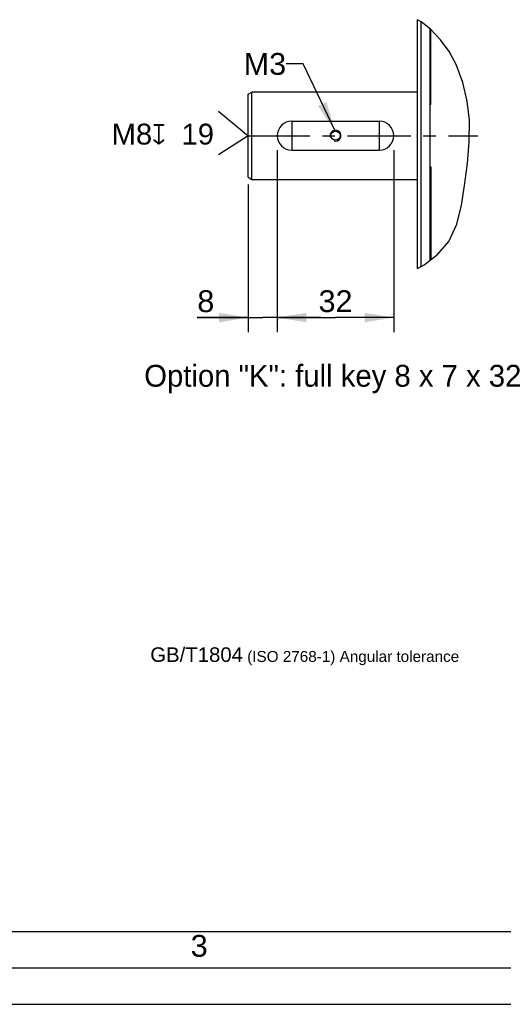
# Model space of a CAD drawing. Header units: millimetres. Extents: x 0 to 420, y 0 to 297.
# Tile 28 of 44: x 236 to 303, y 0 to 135. Entities that reach past the tile are written whole.
import ezdxf

# ---------------------------------------------------------------- set-up
doc = ezdxf.new("R2010")
doc.units = ezdxf.units.MM
doc.header["$LTSCALE"] = 23.1
doc.linetypes.add('CENTER', pattern=[0.6, 0.375, -0.075, 0.075, -0.075])
doc.layers.get('0').update_dxf_attribs({"linetype": 'CONTINUOUS'})
for name, color, linetype in [('AXIS', 7, 'CONTINUOUS'), ('COMPONENTS', 7, 'CONTINUOUS'), ('DETAIL', 7, 'CONTINUOUS'), ('DIMENSION', 7, 'CONTINUOUS')]:
    doc.layers.add(name, color=color, linetype=linetype)
doc.styles.get("Standard").update_dxf_attribs({"font": 'arial.ttf'})
doc.styles.add('TEXTSTYLE_2', font='arial.ttf')
doc.styles.add('TEXTSTYLE_3', font='arial.ttf')
doc.styles.add('TEXTSTYLE_4', font='gdt')
doc.dimstyles.new('DIMSTYLE_2', dxfattribs={"dimtxt": 3, "dimasz": 4, "dimexe": 0.18, "dimexo": 0.0625, "dimgap": 0.09, "dimtad": 1, "dimlfac": 2, "dimdsep": 46, "dimtxsty": 'STANDARD', "dimblk": '_FILLED', "dimblk1": '_FILLED', "dimblk2": '_FILLED', "dimcen": 0.09, "dimadec": 0, "dimazin": 0, "dimtp": 0.2, "dimtm": 0.2, "dimtfac": 1, "dimtofl": 0, "dimtmove": 0, "dimatfit": 3, "dimldrblk": '_FILLED', "dimfxl": 1, "dimtolj": 1, "dimarcsym": 0})
doc.dimstyles.new('DIMSTYLE_4', dxfattribs={"dimtxt": 3, "dimasz": 4, "dimexe": 0.18, "dimexo": 0.0625, "dimgap": 0.09, "dimtad": 1, "dimlfac": 2, "dimdsep": 46, "dimtxsty": 'STANDARD', "dimblk": '_FILLED', "dimblk1": '_FILLED', "dimblk2": '_FILLED', "dimcen": 0.09, "dimadec": 0, "dimazin": 0, "dimtp": 0.3, "dimtm": 0.3, "dimtfac": 1, "dimtofl": 0, "dimtmove": 0, "dimatfit": 3, "dimldrblk": '_FILLED', "dimfxl": 1, "dimtolj": 1, "dimarcsym": 0})
doc.dimstyles.get("Standard").update_dxf_attribs({"dimtxt": 3, "dimasz": 4, "dimexe": 0.18, "dimexo": 0.0625, "dimgap": 0.09, "dimtad": 1, "dimdec": 3, "dimdsep": 46, "dimtxsty": 'STANDARD', "dimblk": '_FILLED', "dimblk1": '_FILLED', "dimblk2": '_FILLED', "dimcen": 0.09, "dimadec": 0, "dimazin": 0, "dimtol": 1, "dimtp": 0.001, "dimtm": 0.001, "dimtfac": 1, "dimtdec": 3, "dimtofl": 0, "dimtmove": 0, "dimatfit": 3, "dimldrblk": '_FILLED', "dimfxl": 1, "dimtolj": 1, "dimarcsym": 0})

# ---------------------------------------------------------------- blocks, each defined once
blk = doc.blocks.new('_FILLED')
at = {"color": 0, "linetype": 'BYBLOCK'}
blk.add_solid([(0, 0), (-1, 0.1625), (-1, -0.1625)], dxfattribs=at)
blk = doc.blocks.new('*D5')
at = {"layer": 'DIMENSION', "color": 2, "linetype": 'CONTINUOUS'}
for p, q in [((271.62, 117.34), (271.62, 92.35)), ((267.62, 112.63), (267.62, 92.35)), ((267.62, 94.35), (260.63, 94.35)), ((260.63, 94.35), (269.62, 94.35)), ((277.62, 94.35), (269.62, 94.35)), ((271.62, 94.35), (277.62, 94.35))]:
    blk.add_line(p, q, dxfattribs=at)
at = {"layer": 'DIMENSION', "color": 2, "linetype": 'CONTINUOUS', "xscale": 4, "yscale": 4, "zscale": 4}
blk.add_blockref('_FILLED', (267.62, 94.35), dxfattribs=at)
at = {"layer": 'DIMENSION', "color": 2, "linetype": 'CONTINUOUS', "xscale": 4, "yscale": 4, "zscale": 4, "rotation": 180}
blk.add_blockref('_FILLED', (271.62, 94.35), dxfattribs=at)
at = {"layer": 'DIMENSION', "color": 2, "linetype": 'CONTINUOUS', "insert": (262.97, 98.1), "char_height": 3, "width": 2.3309, "attachment_point": 3, "line_spacing_factor": 0.9}
blk.add_mtext('8', dxfattribs=at)
blk = doc.blocks.new('*D7')
at = {"layer": 'DIMENSION', "color": 2, "linetype": 'CONTINUOUS'}
for p, q in [((271.62, 117.34), (271.62, 92.35)), ((287.62, 117.34), (287.62, 92.35)), ((271.62, 94.35), (279.62, 94.35)), ((287.62, 94.35), (279.62, 94.35))]:
    blk.add_line(p, q, dxfattribs=at)
at = {"layer": 'DIMENSION', "color": 2, "linetype": 'CONTINUOUS', "xscale": 4, "yscale": 4, "zscale": 4, "rotation": 180}
blk.add_blockref('_FILLED', (271.62, 94.35), dxfattribs=at)
at = {"layer": 'DIMENSION', "color": 2, "linetype": 'CONTINUOUS', "xscale": 4, "yscale": 4, "zscale": 4}
blk.add_blockref('_FILLED', (287.62, 94.35), dxfattribs=at)
at = {"layer": 'DIMENSION', "color": 2, "linetype": 'CONTINUOUS', "insert": (279.62, 98.1), "char_height": 3, "width": 4.6617, "attachment_point": 2, "line_spacing_factor": 0.9}
blk.add_mtext('32', dxfattribs=at)
blk = doc.blocks.new('CENTER_HOLE_ASM_BL5', base_point=(258.25, 119.7))
at = {"layer": 'DETAIL', "color": 2, "linetype": 'CONTINUOUS'}
for p, q in [((263.54, 122.7), (267.62, 119.32)), ((267.62, 119.32), (263.54, 116.7))]:
    blk.add_line(p, q, dxfattribs=at)
for s, p in [('M8', (248.88, 118.12)), ('19', (258.48, 118.12))]:
    blk.add_text(s, height=2.865, dxfattribs=at).set_placement(p)
at = {"layer": 'DETAIL', "color": 2, "linetype": 'CONTINUOUS', "style": 'TEXTSTYLE_4'}
blk.add_text('x', height=2.86, dxfattribs=at).set_placement((254.42, 118.12))

msp = doc.modelspace()

# ---------------------------------------------------------------- linework, layer by layer
at = {"color": 7, "linetype": 'CONTINUOUS'}
for p, q in [((291.38853, 134.95985), (290.8652, 135.27333)), ((292.67431, 133.95243), (291.38853, 134.95985)), ((294.057, 132.5118), (292.67431, 133.95243)), ((295.22013, 130.88769), (294.057, 132.5118)), ((296.16994, 129.12513), (295.22013, 130.88769)), ((297.10977, 126.65401), (296.16994, 129.12513)), ((297.71216, 124.08121), (297.10977, 126.65401)), ((298.00099, 121.46803), (297.71216, 124.08121)), ((297.99225, 118.4852), (298.00099, 121.46803)), ((297.72869, 115.49915), (297.99225, 118.4852)), ((297.33515, 112.47926), (297.72869, 115.49915)), ((296.92651, 109.7879), (297.33515, 112.47926)), ((296.28236, 107.18823), (296.92651, 109.7879)), ((295.17119, 104.82216), (296.28236, 107.18823)), ((293.6771, 103.03832), (295.17119, 104.82216)), ((291.7954, 101.58289), (293.6771, 103.03832)), ((290.8652, 101.10462), (291.7954, 101.58289)), ((25, 10), (410, 10)), ((232.75, 0), (237.25, 0))]:
    msp.add_line(p, q, dxfattribs=at)
at = {"color": 2, "linetype": 'CONTINUOUS'}
for p, q in [((20, 5), (415, 5)), ((237.25, 0), (420, 0))]:
    msp.add_line(p, q, dxfattribs=at)
at = {"layer": 'AXIS', "color": 2, "linetype": 'CENTER'}
msp.add_line((267.41886, 119.33545), (299.17082, 119.33545), dxfattribs=at)
at = {"layer": 'COMPONENTS', "color": 7, "linetype": 'CONTINUOUS'}
for p, q in [((290.8652, 101.10462), (290.8652, 135.27333)), ((291.36519, 101.3617), (291.3652, 134.97382)), ((292.6152, 102.21698), (292.6152, 133.99875)), ((292.7152, 123.60014), (292.7152, 133.90983)), ((267.6152, 113.62413), (267.6152, 125.04678)), ((267.61525, 125.04669), (268.11525, 125.33536)), ((268.11526, 114.44961), (268.11519, 124.66376)), ((268.11531, 125.3222), (268.1152, 125.33545)), ((290.8652, 125.33545), (268.1152, 125.33545)), ((292.7152, 123.60014), (292.6152, 123.60014)), ((273.6152, 121.33545), (273.6152, 117.33545)), ((273.6152, 121.33545), (285.6152, 121.33545)), ((285.6152, 121.33545), (285.6152, 117.33545)), ((273.6152, 117.33545), (285.6152, 117.33545)), ((292.7152, 115.07077), (292.6152, 115.07077)), ((292.7152, 115.07077), (292.7152, 102.29432)), ((268.11521, 113.8297), (268.11526, 114.44961)), ((267.61525, 113.62422), (268.11525, 113.33555)), ((268.1152, 113.33545), (290.8652, 113.33545)), ((292.7152, 104.30172), (292.6152, 104.30172))]:
    msp.add_line(p, q, dxfattribs=at)
for points in [[(268.11519, 124.66376), (268.11535, 125.11872), (268.11531, 125.3222)], [(268.1152, 113.33545), (268.11535, 113.34877), (268.11521, 113.8297)]]:
    msp.add_lwpolyline(points, dxfattribs=at)
msp.add_circle((279.6152, 119.33545), 0.625, dxfattribs=at)
for centre, start, end in [((273.6152, 119.33545), 90, 270), ((285.6152, 119.33545), 270, 90)]:
    msp.add_arc(centre, 2, start, end, dxfattribs=at)
at = {"layer": 'COMPONENTS', "color": 2, "linetype": 'CONTINUOUS'}
msp.add_arc((279.6152, 119.33545), 0.75, 255, 195, dxfattribs=at)

# ---------------------------------------------------------------- block references
at = {"layer": 'DETAIL', "color": 2, "linetype": 'CONTINUOUS'}
msp.add_blockref('CENTER_HOLE_ASM_BL5', (258.24546, 119.69941), dxfattribs=at)

# ---------------------------------------------------------------- texts
at = {"color": 2, "linetype": 'CONTINUOUS', "attachment_point": 1, "line_spacing_factor": 0.9}
for s, insert, char_height, width, style in [('GB/T1804\\H1.5; (ISO 2768-1) Angular tolerance', (254.17258, 49.04173), 2, 42.3921933, 'TEXTSTYLE_3'), ('3', (259.729, 9.53753), 3, 2.330855, 'TEXTSTYLE_2')]:
    msp.add_mtext(s, dxfattribs=dict(at, insert=insert, char_height=char_height, width=width, style=style))
at = {"layer": 'DETAIL', "color": 2, "linetype": 'CONTINUOUS', "char_height": 3, "line_spacing_factor": 0.9}
for s, insert, width, attachment_point in [('M3', (272.83405, 130.69324), 5.8104089, 3), ('Option "K": full key 8 x 7 x 32', (253.336, 87.85246), 53.9107807, 1)]:
    msp.add_mtext(s, dxfattribs=dict(at, insert=insert, width=width, attachment_point=attachment_point))

# ---------------------------------------------------------------- dimensions: what is measured, and where the dimension line sits
at = {"layer": 'DIMENSION', "color": 2, "linetype": 'CONTINUOUS'}
for base, p1, p2, dimstyle, picture, middle in [((271.6152, 94.35246), (267.61524, 112.62569), (271.6152, 117.33545), 'DIMSTYLE_2', '*D5', (259.46911, 96.60246)), ((287.6152, 94.35246), (271.6152, 117.33545), (287.6152, 117.33545), 'DIMSTYLE_4', '*D7', (277.28435, 96.60246))]:
    dim = msp.add_linear_dim(base=base, p1=p1, p2=p2, dimstyle=dimstyle, dxfattribs=at)
    dim.commit()
    dim.dimension.update_dxf_attribs({"geometry": picture, "text_midpoint": middle, "dimtype": 160})

# ---------------------------------------------------------------- leaders
at = {"layer": 'DETAIL', "color": 2, "linetype": 'CONTINUOUS'}
msp.add_leader([(279.50611, 120.07748), (275.18189, 129.19324), (272.83405, 129.19324)], dimstyle='STANDARD', override={"dimtad": 0}, dxfattribs=at)

doc.saveas('drawing.dxf')
